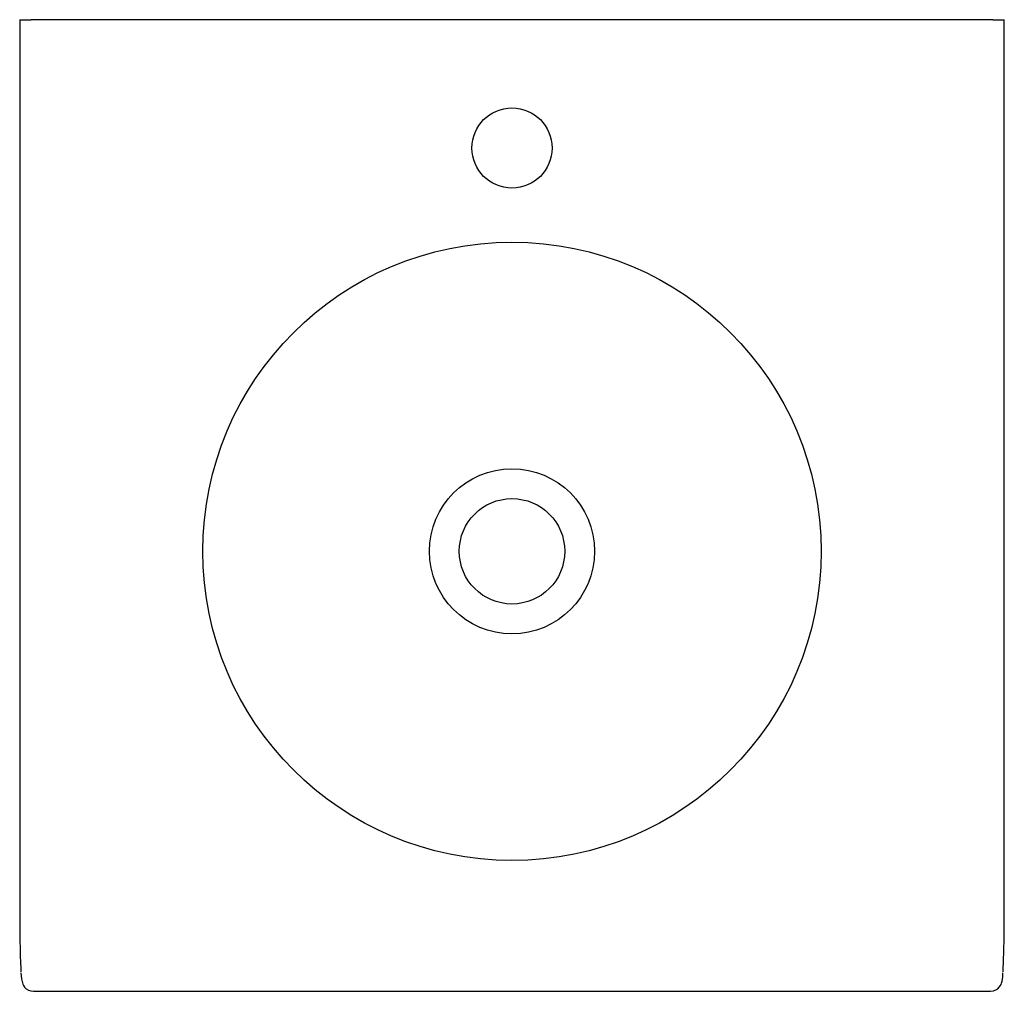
# Model space of a CAD drawing. Header units: millimetres. Extents: x 4477.608 to 4478.037, y 3081.664 to 3082.088.
import ezdxf

# ---------------------------------------------------------------- set-up
doc = ezdxf.new("R2010")
doc.units = ezdxf.units.MM
doc.layers.add('SANINDUSA', color=3, linetype='Continuous')

msp = doc.modelspace()

# ---------------------------------------------------------------- linework, layer by layer
at = {"layer": 'SANINDUSA'}
for p, q in [((4477.60756, 3082.08847), (4477.60756, 3081.69945)), ((4477.60756, 3082.08847), (4477.61256, 3082.08847)), ((4478.0322, 3082.08847), (4477.61256, 3082.08847)), ((4478.0322, 3082.08847), (4478.0372, 3082.08847)), ((4478.0372, 3081.69945), (4478.0372, 3082.08847)), ((4477.61361, 3081.66445), (4478.03116, 3081.66445))]:
    msp.add_line(p, q, dxfattribs=at)
at = {"layer": 'SANINDUSA', "flags": 128}
for points in [[(4477.60813, 3081.67253), (4477.60824, 3081.67117), (4477.60836, 3081.66994), (4477.60857, 3081.6687), (4477.60872, 3081.66814), (4477.60891, 3081.66762), (4477.60923, 3081.66698), (4477.60972, 3081.66629), (4477.61043, 3081.66558), (4477.61136, 3081.66498), (4477.61246, 3081.66459), (4477.6136, 3081.66446)], [(4478.03115, 3081.66446), (4478.03121, 3081.66445), (4478.03245, 3081.66462), (4478.03349, 3081.66503), (4478.03434, 3081.66558), (4478.03499, 3081.66621), (4478.03545, 3081.66685), (4478.03577, 3081.66743), (4478.03598, 3081.66795), (4478.03613, 3081.66843), (4478.03624, 3081.66894), (4478.03636, 3081.66962), (4478.0365, 3081.67088), (4478.03661, 3081.67223), (4478.03663, 3081.67253)]]:
    msp.add_lwpolyline(points, dxfattribs=at)
at = {"layer": 'SANINDUSA'}
for centre, radius in [((4477.82238, 3082.03247), 0.0175), ((4477.82238, 3081.85647), 0.13491), ((4477.82238, 3081.85647), 0.03601), ((4477.82238, 3081.85647), 0.023)]:
    msp.add_circle(centre, radius, dxfattribs=at)
for centre, start_param, end_param in [((4477.60861, 3081.69945), 4.712389, 5.792073), ((4478.03615, 3081.69945), 0.488465, 1.570796)]:
    msp.add_ellipse(centre, major_axis=(0, -0.03), ratio=0.034921, start_param=start_param, end_param=end_param, dxfattribs=at)

doc.saveas('drawing.dxf')
